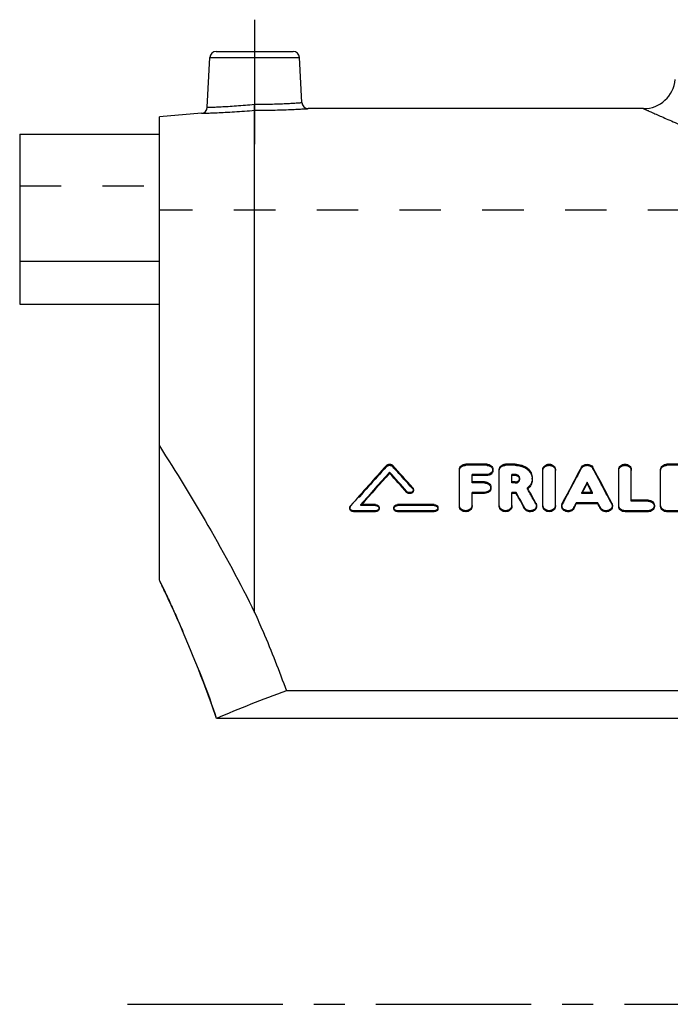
# Model space of a CAD drawing. Header units: millimetres. Extents: x 0 to 1000, y 0 to 1000.
# Tile 1 of 2: x 350 to 452, y 368 to 522. Entities that reach past the tile are written whole.
import ezdxf

# ---------------------------------------------------------------- set-up
doc = ezdxf.new("R2010")
doc.units = ezdxf.units.MM
doc.header["$LTSCALE"] = 65.185185
doc.linetypes.add('CENTER', pattern=[0.6, 0.375, -0.075, 0.075, -0.075])
doc.linetypes.add('HIDDEN', pattern=[0.2, 0.1, -0.1])
for name, color, linetype in [('FASEN', 7, 'CONTINUOUS'), ('KOERPER', 7, 'CONTINUOUS'), ('KONST.EL_MIT_GEO', 7, 'CONTINUOUS'), ('KONSTR_EL', 7, 'CONTINUOUS')]:
    doc.layers.add(name, color=color, linetype=linetype)

msp = doc.modelspace()

# ---------------------------------------------------------------- linework, layer by layer
at = {"layer": 'FASEN', "color": 7, "linetype": 'Continuous'}
msp.add_line((378.13, 507.77), (371.5, 507.19), dxfattribs=at)
at = {"layer": 'KOERPER', "color": 2, "linetype": 'CENTER'}
for p, q in [((386.5, 522.5), (386.5, 502.89)), ((366.5, 367.5), (655.5, 367.5))]:
    msp.add_line(p, q, dxfattribs=at)
at = {"layer": 'KOERPER', "color": 7, "linetype": 'Continuous'}
for p, q in [((447.74, 508.5), (394.92, 508.5)), ((349.5, 484.41), (349.5, 477.74)), ((371.5, 484.41), (349.5, 484.41)), ((349.5, 477.74), (371.5, 477.74))]:
    msp.add_line(p, q, dxfattribs=at)
at = {"layer": 'KOERPER', "color": 8, "linetype": 'HIDDEN'}
msp.add_line((650.5, 492.5), (371.5, 492.5), dxfattribs=at)
at = {"layer": 'KONST.EL_MIT_GEO', "color": 7, "linetype": 'Continuous'}
for p, q in [((379.04, 508.71), (379.45, 516.55)), ((379.45, 516.55), (393.55, 516.55)), ((380.45, 517.5), (392.55, 517.5)), ((393.92, 509.45), (393.55, 516.55)), ((386.5, 429.18), (386.5, 508.24)), ((349.5, 504.48), (349.5, 484.41)), ((349.5, 504.48), (371.5, 504.48)), ((407.76, 451.1), (407.76, 451.28)), ((418.75, 446.04), (418.75, 451.72)), ((423.04, 452.52), (419.74, 452.52)), ((425.02, 446.04), (425.02, 451.72)), ((427.55, 452.52), (426.01, 452.52)), ((431.89, 446.04), (431.89, 451.72)), ((433.87, 446.04), (433.87, 451.72)), ((443.83, 446.04), (443.83, 451.72)), ((445.82, 446.87), (445.82, 451.72)), ((450.44, 446.04), (450.44, 451.72)), ((455.06, 452.52), (451.43, 452.52)), ((420.73, 449.74), (420.73, 450.9)), ((423.04, 450.9), (420.73, 450.9)), ((423.04, 450.73), (420.73, 450.73)), ((422.71, 449.74), (420.73, 449.74)), ((423.04, 450.73), (423.04, 450.9)), ((427, 449.74), (427, 450.9)), ((427.55, 450.9), (427, 450.9)), ((427.55, 450.73), (427, 450.73)), ((427.55, 449.74), (427, 449.74)), ((427.55, 450.73), (427.55, 450.9)), ((438.85, 449.52), (438.85, 449.69)), ((410.46, 448.08), (410.46, 448.25)), ((411.5, 448.37), (411.5, 448.54)), ((420.73, 446.04), (420.73, 448.09)), ((422.71, 448.09), (420.73, 448.09)), ((422.71, 447.93), (422.71, 448.09)), ((427, 446.04), (427, 448.09)), ((427.68, 448.09), (427, 448.09)), ((427.68, 447.93), (427.68, 448.09)), ((439.7, 448.09), (438.01, 448.09)), ((422.71, 447.93), (420.73, 447.93)), ((427.68, 447.93), (427, 447.93)), ((437.14, 446.27), (437.14, 446.43)), ((440.57, 446.43), (437.14, 446.43)), ((440.57, 446.27), (440.57, 446.43)), ((448.46, 446.87), (445.82, 446.87)), ((402.08, 445.04), (402.08, 445.2)), ((405.54, 445.2), (402.08, 445.2)), ((405.54, 445.04), (402.08, 445.04)), ((405.54, 446.18), (403.23, 446.18)), ((405.54, 445.04), (405.54, 445.2)), ((414.79, 446.18), (409.01, 446.18)), ((409.01, 445.04), (409.01, 445.2)), ((414.79, 445.2), (409.01, 445.2)), ((414.79, 445.04), (409.01, 445.04)), ((414.79, 445.04), (414.79, 445.2)), ((429.01, 445.52), (429.01, 445.68)), ((436.76, 445.54), (436.76, 445.7)), ((440.57, 446.27), (437.14, 446.27)), ((440.95, 445.54), (440.95, 445.7)), ((444.83, 445.04), (444.83, 445.2)), ((448.46, 445.2), (444.83, 445.2)), ((448.46, 445.04), (444.83, 445.04)), ((448.46, 445.04), (448.46, 445.2)), ((455.06, 445.2), (451.43, 445.2)), ((451.43, 445.04), (451.43, 445.2)), ((455.06, 445.04), (451.43, 445.04))]:
    msp.add_line(p, q, dxfattribs=at)
at = {"layer": 'KONST.EL_MIT_GEO', "color": 8, "linetype": 'HIDDEN'}
for p, q in [((371.5, 477.74), (371.5, 504.48)), ((349.5, 496.35), (371.5, 496.35)), ((407.27, 452.15), (407.27, 452.32)), ((408.25, 452.15), (408.25, 452.32)), ((419.74, 452.35), (419.74, 452.52)), ((423.04, 452.35), (419.74, 452.35)), ((423.04, 452.35), (423.04, 452.52)), ((424.03, 451.54), (424.03, 451.72)), ((426.01, 452.35), (426.01, 452.52)), ((427.55, 452.35), (426.01, 452.35)), ((427.55, 452.35), (427.55, 452.52)), ((437.95, 451.87), (437.95, 452.04)), ((439.76, 451.87), (439.76, 452.04)), ((451.43, 452.35), (451.43, 452.52)), ((455.06, 452.35), (451.43, 452.35)), ((420.73, 449.57), (420.73, 449.74)), ((422.71, 449.57), (420.73, 449.57)), ((422.71, 449.57), (422.71, 449.74)), ((427, 449.57), (427, 449.74)), ((427.55, 449.57), (427, 449.57)), ((427.55, 449.57), (427.55, 449.74)), ((428.25, 450.15), (428.25, 450.32)), ((430.23, 450.15), (430.23, 450.32)), ((411.39, 448.66), (411.39, 448.82)), ((423.7, 448.75), (423.7, 448.92)), ((429.48, 448.61), (429.48, 448.78)), ((438.01, 447.93), (438.01, 448.09)), ((438.01, 447.93), (438.1, 448.09)), ((438.1, 448.09), (438.1, 448.11)), ((439.61, 448.09), (439.6, 448.11)), ((439.7, 447.93), (439.61, 448.09)), ((439.7, 447.93), (439.7, 448.09)), ((439.7, 447.93), (438.01, 447.93)), ((445.82, 446.71), (445.82, 446.87)), ((448.46, 446.71), (445.82, 446.71)), ((448.46, 446.71), (448.46, 446.87)), ((401.5, 445.69), (401.5, 445.53)), ((401.61, 445.82), (401.61, 445.98)), ((403.23, 446.02), (403.23, 446.18)), ((403.23, 446.02), (403.31, 446.11)), ((405.54, 446.02), (403.23, 446.02)), ((403.31, 446.11), (403.37, 446.18)), ((405.54, 446.02), (405.54, 446.18)), ((406.12, 445.53), (406.12, 445.69)), ((408.43, 445.69), (408.43, 445.53)), ((409.01, 446.02), (409.01, 446.18)), ((414.79, 446.02), (409.01, 446.02)), ((414.79, 446.02), (414.79, 446.18)), ((415.37, 445.53), (415.37, 445.69)), ((418.75, 445.88), (418.75, 446.04)), ((420.73, 445.88), (420.73, 446.04)), ((425.02, 445.88), (425.02, 446.04)), ((427, 445.88), (427, 446.04)), ((430.81, 446.23), (430.81, 446.39)), ((430.9, 445.88), (430.9, 446.04)), ((431.89, 445.88), (431.89, 446.04)), ((433.87, 445.88), (433.87, 446.04)), ((434.86, 446.04), (434.86, 445.88)), ((434.95, 446.21), (434.95, 446.38)), ((442.76, 446.21), (442.76, 446.38)), ((442.84, 445.88), (442.84, 446.04)), ((443.83, 445.88), (443.83, 446.04)), ((449.45, 445.88), (449.45, 446.04)), ((450.44, 445.88), (450.44, 446.04))]:
    msp.add_line(p, q, dxfattribs=at)
at = {"layer": 'KONST.EL_MIT_GEO', "color": 7, "linetype": 'Continuous'}
for centre, radius, start, end in [((380.45, 516.5), 1, 90, 177), ((392.55, 516.5), 1, 3, 90), ((447.74, 513.5), 5, 270, 355), ((378.04, 508.76), 1, 274.9996, 357), ((394.92, 509.5), 1, 183, 270.0004), ((759.27, 132.9), 475.33, 137.7779, 138.8022), ((761.96, 131.8), 476.99, 137.951, 138.7704), ((760.73, 132.02), 475.82, 137.8874, 138.6819), ((57.92, 135.7), 471.14, 41.5588, 42.0524), ((58.79, 135.61), 470.44, 41.622, 42.1157), ((62.27, 138.3), 467.24, 41.651, 42.228), ((862.91, 223.41), 482.56, 151.7193, 152.4807), ((14.8, 223.41), 482.56, 27.5193, 28.2807), ((864.35, 223.81), 481.73, 152.0385, 152.2531), ((862.35, 224.21), 479.7, 151.9857, 152.1768), ((13.36, 223.81), 481.73, 27.7469, 27.9615), ((15.36, 224.21), 479.7, 27.8232, 28.0143), ((2.11, 210.85), 487.23, 28.8146, 29.1386), ((8.2, 213.02), 482.76, 28.9089, 29.2331), ((427.94, 450.41), 2.37, 312.6708, 317.7296), ((3.56, 210.97), 485.83, 28.8684, 29.1928)]:
    msp.add_arc(centre, radius, start, end, dxfattribs=at)
at = {"layer": 'KONST.EL_MIT_GEO', "color": 8, "linetype": 'HIDDEN'}
for centre, radius, start, end in [((758.38, 132.82), 474.61, 137.7145, 138.7392), ((63.12, 138.2), 466.55, 41.7142, 42.2913), ((861.42, 223.53), 481.12, 151.6662, 152.4285), ((16.28, 223.53), 481.12, 27.5715, 28.3338), ((427.77, 450.15), 0.479, 359.9979, 10.2585), ((427.84, 450.51), 2.51, 310.7774, 312.6928), ((9.63, 213.13), 481.38, 28.9628, 29.2874)]:
    msp.add_arc(centre, radius, start, end, dxfattribs=at)
at = {"layer": 'KONST.EL_MIT_GEO', "color": 7, "linetype": 'Continuous'}
for points, knots in [([(379.04, 508.71), (379.05, 508.71), (379.1, 508.71), (379.21, 508.72), (379.38, 508.72), (379.63, 508.73), (379.94, 508.74), (380.47, 508.76), (381.28, 508.8), (382.39, 508.86), (384.14, 508.97), (385.52, 509.09), (386.46, 509.19)], [0, 0, 0, 0, 0.00481, 0.019194, 0.043016, 0.076049, 0.117982, 0.168413, 0.292762, 0.444332, 0.617278, 1, 1, 1, 1]), ([(386.46, 509.19), (386.95, 509.19), (387.9, 509.19), (389.28, 509.22), (390.55, 509.26), (391.67, 509.31), (392.48, 509.36), (393.02, 509.39), (393.33, 509.41), (393.58, 509.42), (393.74, 509.44), (393.84, 509.44), (393.88, 509.45), (393.91, 509.44), (393.92, 509.45)], [0, 0, 0, 0, 0.194888, 0.382395, 0.555264, 0.706827, 0.831257, 0.881755, 0.923762, 0.956868, 0.980751, 0.989157, 0.995175, 1, 1, 1, 1]), ([(386.5, 508.24), (386.5, 508.34), (386.48, 508.65), (386.47, 508.97), (386.46, 509.19)], [0, 0, 0, 0, 0.311425, 1, 1, 1, 1]), ([(386.5, 508.24), (387.57, 508.24), (389.13, 508.26), (391.11, 508.32), (392.37, 508.36), (393.29, 508.41), (393.9, 508.44), (394.25, 508.46), (394.53, 508.48), (394.73, 508.49), (394.85, 508.49), (394.91, 508.5), (394.92, 508.5)], [0, 0, 0, 0, 0.381588, 0.554253, 0.705861, 0.83054, 0.881202, 0.923378, 0.956638, 0.980644, 0.995148, 1, 1, 1, 1]), ([(447.74, 508.5), (447.74, 508.5), (447.77, 508.48), (447.83, 508.46), (447.93, 508.41), (448.07, 508.35), (448.25, 508.27), (448.56, 508.13), (449.06, 507.91), (449.76, 507.59), (450.62, 507.22), (451.62, 506.78), (453.23, 506.09), (455.58, 505.11), (458.78, 503.83), (462.46, 502.44), (466.58, 500.98), (471.12, 499.52), (477.84, 497.56), (487, 495.4), (498.72, 493.66), (511, 493.03), (523.28, 493.66), (535, 495.4), (544.16, 497.56), (550.88, 499.52), (555.42, 500.98), (559.54, 502.44), (563.22, 503.83), (566.42, 505.11), (568.77, 506.09), (570.38, 506.78), (571.38, 507.22), (572.24, 507.59), (572.94, 507.91), (573.44, 508.13), (573.75, 508.27), (573.93, 508.35), (574.07, 508.41), (574.17, 508.46), (574.23, 508.48), (574.26, 508.5), (574.26, 508.5)], [0, 0, 0, 0, 0.000167, 0.000668, 0.001502, 0.002669, 0.004165, 0.005989, 0.010611, 0.016506, 0.023644, 0.031986, 0.041491, 0.063808, 0.090218, 0.120338, 0.153791, 0.190221, 0.229287, 0.314004, 0.405261, 0.5, 0.594739, 0.685996, 0.770713, 0.809779, 0.846209, 0.879662, 0.909782, 0.936192, 0.958509, 0.968014, 0.976356, 0.983494, 0.989389, 0.994011, 0.995835, 0.997331, 0.998498, 0.999332, 0.999833, 1, 1, 1, 1]), ([(378.13, 507.77), (378.14, 507.77), (378.2, 507.77), (378.32, 507.77), (378.52, 507.78), (378.79, 507.79), (379.15, 507.8), (379.75, 507.82), (380.67, 507.85), (381.92, 507.92), (383.89, 508.03), (385.44, 508.15), (386.5, 508.24)], [0, 0, 0, 0, 0.004839, 0.019304, 0.043252, 0.076442, 0.118544, 0.169138, 0.293718, 0.445305, 0.618026, 1, 1, 1, 1]), ([(407.27, 452.32), (407.39, 452.45), (407.76, 452.6), (408.13, 452.45), (408.25, 452.32)], [0, 0, 0, 0, 0.500014, 1, 1, 1, 1]), ([(418.75, 451.72), (418.75, 451.82), (418.8, 452.04), (419.03, 452.31), (419.36, 452.49), (419.61, 452.52), (419.74, 452.52)], [0, 0, 0, 0, 0.226289, 0.466871, 0.726851, 1, 1, 1, 1]), ([(423.04, 452.52), (423.17, 452.53), (423.42, 452.49), (423.75, 452.31), (423.97, 452.04), (424.03, 451.82), (424.03, 451.72)], [0, 0, 0, 0, 0.273142, 0.533116, 0.773705, 1, 1, 1, 1]), ([(424.03, 451.72), (424.03, 451.61), (423.97, 451.39), (423.75, 451.12), (423.42, 450.94), (423.17, 450.9), (423.04, 450.9)], [0, 0, 0, 0, 0.226302, 0.467254, 0.72727, 1, 1, 1, 1]), ([(424.03, 451.54), (424.03, 451.44), (423.97, 451.21), (423.75, 450.95), (423.42, 450.77), (423.17, 450.73), (423.04, 450.73)], [0, 0, 0, 0, 0.226524, 0.468007, 0.725133, 1, 1, 1, 1]), ([(425.02, 451.72), (425.02, 451.82), (425.07, 452.04), (425.3, 452.31), (425.63, 452.49), (425.88, 452.52), (426.01, 452.52)], [0, 0, 0, 0, 0.226289, 0.466871, 0.726851, 1, 1, 1, 1]), ([(427.55, 452.52), (427.9, 452.53), (428.58, 452.42), (429.47, 451.95), (430.08, 451.22), (430.23, 450.61), (430.23, 450.32)], [0, 0, 0, 0, 0.272527, 0.532064, 0.772702, 1, 1, 1, 1]), ([(431.89, 451.72), (431.89, 451.82), (431.95, 452.04), (432.17, 452.31), (432.5, 452.49), (432.88, 452.55), (433.26, 452.49), (433.59, 452.31), (433.82, 452.04), (433.87, 451.82), (433.87, 451.72)], [0, 0, 0, 0, 0.113143, 0.233421, 0.363419, 0.499988, 0.636571, 0.766578, 0.886856, 1, 1, 1, 1]), ([(437.95, 452.04), (438.11, 452.34), (438.85, 452.71), (439.6, 452.34), (439.76, 452.04)], [0, 0, 0, 0, 0.499989, 1, 1, 1, 1]), ([(443.83, 451.72), (443.83, 451.82), (443.89, 452.04), (444.12, 452.31), (444.45, 452.49), (444.83, 452.55), (445.21, 452.49), (445.53, 452.31), (445.76, 452.04), (445.82, 451.82), (445.82, 451.72)], [0, 0, 0, 0, 0.113143, 0.233421, 0.363419, 0.499988, 0.636571, 0.766578, 0.886856, 1, 1, 1, 1]), ([(450.44, 451.72), (450.44, 451.82), (450.49, 452.04), (450.72, 452.31), (451.05, 452.49), (451.3, 452.52), (451.43, 452.52)], [0, 0, 0, 0, 0.226289, 0.466871, 0.726851, 1, 1, 1, 1]), ([(422.71, 449.74), (422.84, 449.74), (423.09, 449.7), (423.42, 449.53), (423.64, 449.25), (423.7, 449.03), (423.7, 448.92)], [0, 0, 0, 0, 0.271227, 0.53034, 0.771687, 1, 1, 1, 1]), ([(428.25, 450.32), (428.25, 450.4), (428.21, 450.56), (427.99, 450.82), (427.72, 450.9), (427.55, 450.9)], [0, 0, 0, 0, 0.229061, 0.47195, 1, 1, 1, 1]), ([(428.16, 450.44), (428.09, 450.53), (427.9, 450.68), (427.67, 450.73), (427.55, 450.73)], [0, 0, 0, 0, 0.478477, 1, 1, 1, 1]), ([(427.55, 449.74), (427.64, 449.74), (427.82, 449.77), (428.05, 449.9), (428.21, 450.09), (428.25, 450.25), (428.25, 450.32)], [0, 0, 0, 0, 0.271836, 0.531415, 0.772695, 1, 1, 1, 1]), ([(428.24, 450.24), (428.24, 450.26), (428.22, 450.33), (428.19, 450.39), (428.16, 450.44)], [0, 0, 0, 0, 0.242415, 1, 1, 1, 1]), ([(430.23, 450.32), (430.23, 450.04), (430.09, 449.45), (429.71, 448.98), (429.48, 448.78)], [0, 0, 0, 0, 0.48523, 1, 1, 1, 1]), ([(430.23, 450.15), (430.23, 449.91), (430.13, 449.42), (429.86, 449), (429.69, 448.82)], [0, 0, 0, 0, 0.48648, 1, 1, 1, 1]), ([(411.5, 448.54), (411.5, 448.44), (411.41, 448.22), (411.11, 448.05), (410.75, 448.04), (410.54, 448.17), (410.46, 448.25)], [0, 0, 0, 0, 0.22718, 0.479769, 0.746961, 1, 1, 1, 1]), ([(411.5, 448.37), (411.5, 448.27), (411.41, 448.05), (411.11, 447.88), (410.75, 447.88), (410.54, 448), (410.46, 448.08)], [0, 0, 0, 0, 0.228512, 0.478343, 0.74549, 1, 1, 1, 1]), ([(411.39, 448.82), (411.41, 448.8), (411.47, 448.72), (411.5, 448.61), (411.5, 448.54)], [0, 0, 0, 0, 0.260164, 1, 1, 1, 1]), ([(423.7, 448.92), (423.7, 448.81), (423.64, 448.59), (423.42, 448.31), (423.09, 448.14), (422.84, 448.09), (422.71, 448.09)], [0, 0, 0, 0, 0.228318, 0.470013, 0.729167, 1, 1, 1, 1]), ([(423.7, 448.75), (423.7, 448.65), (423.64, 448.42), (423.42, 448.15), (423.09, 447.97), (422.84, 447.93), (422.71, 447.93)], [0, 0, 0, 0, 0.228413, 0.470554, 0.726837, 1, 1, 1, 1]), ([(448.46, 446.87), (448.59, 446.87), (448.84, 446.83), (449.17, 446.65), (449.39, 446.38), (449.45, 446.15), (449.45, 446.04)], [0, 0, 0, 0, 0.269384, 0.527666, 0.769742, 1, 1, 1, 1]), ([(401.5, 445.69), (401.5, 445.77), (401.53, 445.87), (401.6, 445.96), (401.61, 445.98)], [0, 0, 0, 0, 0.740775, 1, 1, 1, 1]), ([(402.08, 445.2), (401.93, 445.2), (401.71, 445.27), (401.53, 445.49), (401.5, 445.62), (401.5, 445.69)], [0, 0, 0, 0, 0.523276, 0.767642, 1, 1, 1, 1]), ([(402.08, 445.04), (401.93, 445.04), (401.71, 445.11), (401.53, 445.33), (401.5, 445.47), (401.5, 445.53)], [0, 0, 0, 0, 0.521393, 0.769549, 1, 1, 1, 1]), ([(405.54, 446.18), (405.69, 446.18), (405.91, 446.11), (406.09, 445.89), (406.12, 445.75), (406.12, 445.69)], [0, 0, 0, 0, 0.523507, 0.767679, 1, 1, 1, 1]), ([(406.12, 445.69), (406.12, 445.62), (406.09, 445.49), (405.91, 445.27), (405.69, 445.2), (405.54, 445.2)], [0, 0, 0, 0, 0.232346, 0.476728, 1, 1, 1, 1]), ([(406.12, 445.53), (406.12, 445.46), (406.09, 445.33), (405.91, 445.11), (405.69, 445.04), (405.54, 445.04)], [0, 0, 0, 0, 0.231651, 0.477881, 1, 1, 1, 1]), ([(408.43, 445.69), (408.43, 445.75), (408.47, 445.89), (408.64, 446.11), (408.87, 446.18), (409.01, 446.18)], [0, 0, 0, 0, 0.232337, 0.476504, 1, 1, 1, 1]), ([(409.01, 445.2), (408.87, 445.2), (408.64, 445.27), (408.47, 445.49), (408.43, 445.62), (408.43, 445.69)], [0, 0, 0, 0, 0.523283, 0.767669, 1, 1, 1, 1]), ([(409.01, 445.04), (408.87, 445.04), (408.64, 445.11), (408.47, 445.33), (408.43, 445.46), (408.43, 445.53)], [0, 0, 0, 0, 0.521753, 0.769849, 1, 1, 1, 1]), ([(414.79, 446.18), (414.93, 446.18), (415.16, 446.11), (415.34, 445.89), (415.37, 445.75), (415.37, 445.69)], [0, 0, 0, 0, 0.523507, 0.767679, 1, 1, 1, 1]), ([(415.37, 445.69), (415.37, 445.62), (415.34, 445.49), (415.16, 445.27), (414.93, 445.2), (414.79, 445.2)], [0, 0, 0, 0, 0.232346, 0.476728, 1, 1, 1, 1]), ([(415.37, 445.53), (415.37, 445.46), (415.34, 445.33), (415.16, 445.11), (414.93, 445.04), (414.79, 445.04)], [0, 0, 0, 0, 0.231651, 0.477881, 1, 1, 1, 1]), ([(420.73, 446.04), (420.73, 445.93), (420.67, 445.7), (420.45, 445.42), (420.12, 445.24), (419.74, 445.18), (419.35, 445.24), (419.03, 445.42), (418.8, 445.7), (418.75, 445.93), (418.75, 446.04)], [0, 0, 0, 0, 0.115125, 0.23632, 0.365493, 0.499988, 0.634496, 0.763678, 0.884874, 1, 1, 1, 1]), ([(420.73, 445.88), (420.73, 445.77), (420.67, 445.54), (420.44, 445.26), (420.12, 445.08), (419.74, 445.02), (419.35, 445.08), (419.03, 445.26), (418.8, 445.54), (418.75, 445.77), (418.75, 445.88)], [0, 0, 0, 0, 0.116644, 0.236032, 0.36652, 0.499762, 0.634363, 0.763809, 0.883765, 1, 1, 1, 1]), ([(427, 446.04), (427, 445.93), (426.94, 445.7), (426.72, 445.42), (426.39, 445.24), (426.01, 445.18), (425.63, 445.24), (425.3, 445.42), (425.07, 445.7), (425.02, 445.93), (425.02, 446.04)], [0, 0, 0, 0, 0.115125, 0.23632, 0.365493, 0.499988, 0.634496, 0.763678, 0.884874, 1, 1, 1, 1]), ([(427, 445.88), (427, 445.77), (426.94, 445.54), (426.72, 445.26), (426.39, 445.08), (426.01, 445.02), (425.63, 445.08), (425.3, 445.26), (425.08, 445.54), (425.02, 445.77), (425.02, 445.88)], [0, 0, 0, 0, 0.116644, 0.236032, 0.36652, 0.499762, 0.634363, 0.763809, 0.883765, 1, 1, 1, 1]), ([(430.9, 446.04), (430.9, 445.94), (430.86, 445.75), (430.69, 445.5), (430.44, 445.31), (430.02, 445.17), (429.46, 445.22), (429.11, 445.51), (429.01, 445.68)], [0, 0, 0, 0, 0.114195, 0.233114, 0.358887, 0.490581, 0.754997, 1, 1, 1, 1]), ([(430.9, 445.88), (430.9, 445.78), (430.86, 445.59), (430.69, 445.34), (430.44, 445.15), (430.02, 445.01), (429.47, 445.06), (429.11, 445.35), (429.01, 445.52)], [0, 0, 0, 0, 0.112344, 0.232433, 0.358447, 0.488662, 0.753891, 1, 1, 1, 1]), ([(430.81, 446.39), (430.82, 446.36), (430.88, 446.25), (430.9, 446.13), (430.9, 446.04)], [0, 0, 0, 0, 0.254508, 1, 1, 1, 1]), ([(433.87, 446.04), (433.87, 445.93), (433.82, 445.7), (433.59, 445.42), (433.26, 445.24), (432.88, 445.18), (432.5, 445.24), (432.17, 445.42), (431.95, 445.7), (431.89, 445.93), (431.89, 446.04)], [0, 0, 0, 0, 0.115125, 0.23632, 0.365493, 0.499988, 0.634496, 0.763678, 0.884874, 1, 1, 1, 1]), ([(433.87, 445.88), (433.87, 445.77), (433.82, 445.54), (433.59, 445.26), (433.26, 445.08), (432.88, 445.02), (432.5, 445.08), (432.17, 445.26), (431.95, 445.54), (431.89, 445.77), (431.89, 445.88)], [0, 0, 0, 0, 0.116644, 0.236032, 0.36652, 0.499762, 0.634363, 0.763809, 0.883765, 1, 1, 1, 1]), ([(434.86, 446.04), (434.86, 446.12), (434.88, 446.24), (434.93, 446.35), (434.95, 446.38)], [0, 0, 0, 0, 0.745958, 1, 1, 1, 1]), ([(436.76, 445.7), (436.67, 445.52), (436.31, 445.22), (435.75, 445.17), (435.33, 445.3), (435.08, 445.49), (434.9, 445.74), (434.86, 445.94), (434.86, 446.04)], [0, 0, 0, 0, 0.24433, 0.508752, 0.640644, 0.766639, 0.885722, 1, 1, 1, 1]), ([(436.76, 445.54), (436.67, 445.36), (436.31, 445.06), (435.75, 445.01), (435.33, 445.15), (435.07, 445.33), (434.9, 445.59), (434.86, 445.78), (434.86, 445.88)], [0, 0, 0, 0, 0.244873, 0.510895, 0.640699, 0.767989, 0.886867, 1, 1, 1, 1]), ([(442.84, 446.04), (442.84, 445.94), (442.8, 445.74), (442.63, 445.49), (442.37, 445.3), (441.95, 445.17), (441.39, 445.22), (441.04, 445.52), (440.95, 445.7)], [0, 0, 0, 0, 0.114277, 0.233352, 0.359348, 0.491257, 0.755666, 1, 1, 1, 1]), ([(442.84, 445.88), (442.84, 445.78), (442.8, 445.59), (442.63, 445.33), (442.37, 445.15), (441.96, 445.01), (441.4, 445.06), (441.04, 445.36), (440.95, 445.54)], [0, 0, 0, 0, 0.112497, 0.232581, 0.359023, 0.489337, 0.75461, 1, 1, 1, 1]), ([(442.76, 446.38), (442.77, 446.35), (442.82, 446.24), (442.84, 446.12), (442.84, 446.04)], [0, 0, 0, 0, 0.254044, 1, 1, 1, 1]), ([(444.83, 445.2), (444.58, 445.2), (444.19, 445.32), (443.89, 445.7), (443.83, 445.93), (443.83, 446.04)], [0, 0, 0, 0, 0.523527, 0.767886, 1, 1, 1, 1]), ([(444.83, 445.04), (444.58, 445.04), (444.19, 445.16), (443.89, 445.54), (443.83, 445.77), (443.83, 445.88)], [0, 0, 0, 0, 0.524038, 0.767406, 1, 1, 1, 1]), ([(449.45, 446.04), (449.45, 445.93), (449.39, 445.7), (449.17, 445.42), (448.84, 445.24), (448.59, 445.2), (448.46, 445.2)], [0, 0, 0, 0, 0.230262, 0.472671, 0.730991, 1, 1, 1, 1]), ([(449.45, 445.88), (449.45, 445.77), (449.39, 445.54), (449.17, 445.26), (448.84, 445.08), (448.59, 445.04), (448.46, 445.04)], [0, 0, 0, 0, 0.2303, 0.473119, 0.728587, 1, 1, 1, 1]), ([(451.43, 445.2), (451.18, 445.2), (450.8, 445.32), (450.49, 445.7), (450.44, 445.93), (450.44, 446.04)], [0, 0, 0, 0, 0.523527, 0.767886, 1, 1, 1, 1]), ([(451.43, 445.04), (451.18, 445.04), (450.8, 445.16), (450.49, 445.54), (450.44, 445.77), (450.44, 445.88)], [0, 0, 0, 0, 0.524038, 0.767406, 1, 1, 1, 1])]:
    msp.add_open_spline(points, degree=3, knots=knots, dxfattribs=at)
at = {"layer": 'KONST.EL_MIT_GEO', "color": 8, "linetype": 'HIDDEN'}
for points, knots in [([(386.5, 508.24), (386.5, 508.34), (386.48, 508.65), (386.47, 508.97), (386.46, 509.19)], [0, 0, 0, 0, 0.311425, 1, 1, 1, 1]), ([(407.27, 452.15), (407.39, 452.28), (407.76, 452.42), (408.13, 452.28), (408.25, 452.15)], [0, 0, 0, 0, 0.499578, 1, 1, 1, 1]), ([(418.75, 451.54), (418.75, 451.65), (418.8, 451.87), (419.03, 452.14), (419.36, 452.31), (419.61, 452.35), (419.74, 452.35)], [0, 0, 0, 0, 0.226911, 0.467778, 0.726649, 1, 1, 1, 1]), ([(423.04, 452.35), (423.17, 452.35), (423.42, 452.31), (423.75, 452.14), (423.97, 451.87), (424.03, 451.65), (424.03, 451.54)], [0, 0, 0, 0, 0.276454, 0.532469, 0.775614, 1, 1, 1, 1]), ([(425.02, 451.54), (425.02, 451.65), (425.08, 451.87), (425.3, 452.14), (425.63, 452.31), (425.88, 452.35), (426.01, 452.35)], [0, 0, 0, 0, 0.226911, 0.467778, 0.726649, 1, 1, 1, 1]), ([(427.55, 452.35), (427.9, 452.35), (428.58, 452.24), (429.46, 451.77), (430.08, 451.05), (430.23, 450.44), (430.23, 450.15)], [0, 0, 0, 0, 0.272648, 0.531034, 0.771996, 1, 1, 1, 1]), ([(431.89, 451.54), (431.89, 451.65), (431.95, 451.87), (432.18, 452.14), (432.5, 452.31), (432.88, 452.37), (433.26, 452.31), (433.59, 452.14), (433.82, 451.87), (433.87, 451.65), (433.87, 451.54)], [0, 0, 0, 0, 0.114752, 0.233278, 0.364572, 0.499757, 0.636318, 0.766548, 0.88563, 1, 1, 1, 1]), ([(437.95, 451.87), (438.03, 452.02), (438.31, 452.27), (438.85, 452.39), (439.4, 452.27), (439.68, 452.02), (439.76, 451.87)], [0, 0, 0, 0, 0.23956, 0.500714, 0.760381, 1, 1, 1, 1]), ([(443.83, 451.54), (443.83, 451.65), (443.89, 451.87), (444.12, 452.14), (444.45, 452.31), (444.83, 452.37), (445.2, 452.31), (445.53, 452.14), (445.76, 451.87), (445.82, 451.65), (445.82, 451.54)], [0, 0, 0, 0, 0.114752, 0.233278, 0.364572, 0.499757, 0.636318, 0.766548, 0.88563, 1, 1, 1, 1]), ([(450.44, 451.54), (450.44, 451.65), (450.49, 451.87), (450.72, 452.14), (451.05, 452.31), (451.3, 452.35), (451.43, 452.35)], [0, 0, 0, 0, 0.226911, 0.467778, 0.726649, 1, 1, 1, 1]), ([(422.71, 449.57), (422.84, 449.57), (423.09, 449.53), (423.42, 449.36), (423.64, 449.09), (423.7, 448.86), (423.7, 448.75)], [0, 0, 0, 0, 0.274708, 0.529893, 0.773732, 1, 1, 1, 1]), ([(427.55, 449.57), (427.64, 449.57), (427.82, 449.6), (428.05, 449.73), (428.21, 449.92), (428.25, 450.08), (428.25, 450.15)], [0, 0, 0, 0, 0.274992, 0.530363, 0.773181, 1, 1, 1, 1]), ([(411.39, 448.66), (411.41, 448.64), (411.47, 448.55), (411.5, 448.45), (411.5, 448.37)], [0, 0, 0, 0, 0.267386, 1, 1, 1, 1]), ([(448.46, 446.71), (448.59, 446.71), (448.84, 446.67), (449.17, 446.49), (449.39, 446.21), (449.45, 445.99), (449.45, 445.88)], [0, 0, 0, 0, 0.272935, 0.527309, 0.771853, 1, 1, 1, 1]), ([(401.5, 445.53), (401.5, 445.55), (401.51, 445.66), (401.56, 445.76), (401.61, 445.82)], [0, 0, 0, 0, 0.239626, 1, 1, 1, 1]), ([(405.54, 446.02), (405.69, 446.02), (405.91, 445.94), (406.09, 445.73), (406.12, 445.59), (406.12, 445.53)], [0, 0, 0, 0, 0.521979, 0.769858, 1, 1, 1, 1]), ([(408.43, 445.53), (408.43, 445.59), (408.47, 445.73), (408.64, 445.94), (408.87, 446.02), (409.01, 446.02)], [0, 0, 0, 0, 0.23164, 0.477655, 1, 1, 1, 1]), ([(414.79, 446.02), (414.93, 446.02), (415.16, 445.94), (415.34, 445.73), (415.37, 445.59), (415.37, 445.53)], [0, 0, 0, 0, 0.521979, 0.769858, 1, 1, 1, 1]), ([(430.81, 446.23), (430.82, 446.2), (430.88, 446.09), (430.9, 445.97), (430.9, 445.88)], [0, 0, 0, 0, 0.256803, 1, 1, 1, 1]), ([(434.86, 445.88), (434.86, 445.96), (434.88, 446.08), (434.93, 446.19), (434.95, 446.21)], [0, 0, 0, 0, 0.745556, 1, 1, 1, 1]), ([(442.76, 446.21), (442.77, 446.19), (442.82, 446.08), (442.84, 445.96), (442.84, 445.88)], [0, 0, 0, 0, 0.25632, 1, 1, 1, 1])]:
    msp.add_open_spline(points, degree=3, knots=knots, dxfattribs=at)
at = {"layer": 'KONST.EL_MIT_GEO', "color": 7, "linetype": 'Continuous'}
for points in [[(436.76, 445.7), (436.89, 445.94), (437.01, 446.19), (437.14, 446.43)], [(440.95, 445.7), (440.82, 445.94), (440.69, 446.19), (440.57, 446.43)], [(436.76, 445.54), (436.89, 445.78), (437.01, 446.03), (437.14, 446.27)], [(440.95, 445.54), (440.82, 445.78), (440.69, 446.03), (440.57, 446.27)]]:
    msp.add_open_spline(points, degree=3, dxfattribs=at)
at = {"layer": 'KONSTR_EL', "color": 7, "linetype": 'Continuous'}
for p, q in [((371.5, 434.29), (371.5, 507.19)), ((630.49, 416.84), (391.51, 416.84)), ((641.48, 412.51), (380.52, 412.51))]:
    msp.add_line(p, q, dxfattribs=at)
at = {"layer": 'KONSTR_EL', "color": 8, "linetype": 'HIDDEN'}
for centre, radius, start, end in [((152.42, 329.4), 242.89, 25.0116, 25.5835), ((211.42, 354.17), 178.87, 19.0342, 19.8546)]:
    msp.add_arc(centre, radius, start, end, dxfattribs=at)
at = {"layer": 'KONSTR_EL', "color": 7, "linetype": 'Continuous'}
msp.add_ellipse((511, 367.5), major_axis=(175, 0), ratio=0.385938, start_param=2.32241, end_param=2.41225, dxfattribs=at)
for points, knots in [([(371.5, 455.4), (374.14, 451.28), (379.41, 442.69), (384.21, 433.82), (386.5, 429.18)], [0, 0, 0, 0, 0.485927, 1, 1, 1, 1]), ([(380.52, 412.51), (379.86, 414.42), (377.17, 421.8), (374.02, 429.02), (371.5, 434.29)], [0, 0, 0, 0, 0.257171, 1, 1, 1, 1]), ([(386.5, 429.18), (386.95, 428.18), (388.73, 424.11), (390.37, 419.98), (391.51, 416.84)], [0, 0, 0, 0, 0.247123, 1, 1, 1, 1])]:
    msp.add_open_spline(points, degree=3, knots=knots, dxfattribs=at)
at = {"layer": 'KONSTR_EL', "color": 8, "linetype": 'HIDDEN'}
msp.add_open_spline([(372.54, 432.09), (373.18, 430.72), (375.74, 425.08), (378.07, 419.33), (379.67, 414.92)], degree=3, knots=[0, 0, 0, 0, 0.244159, 1, 1, 1, 1], dxfattribs=at)

doc.saveas('drawing.dxf')
